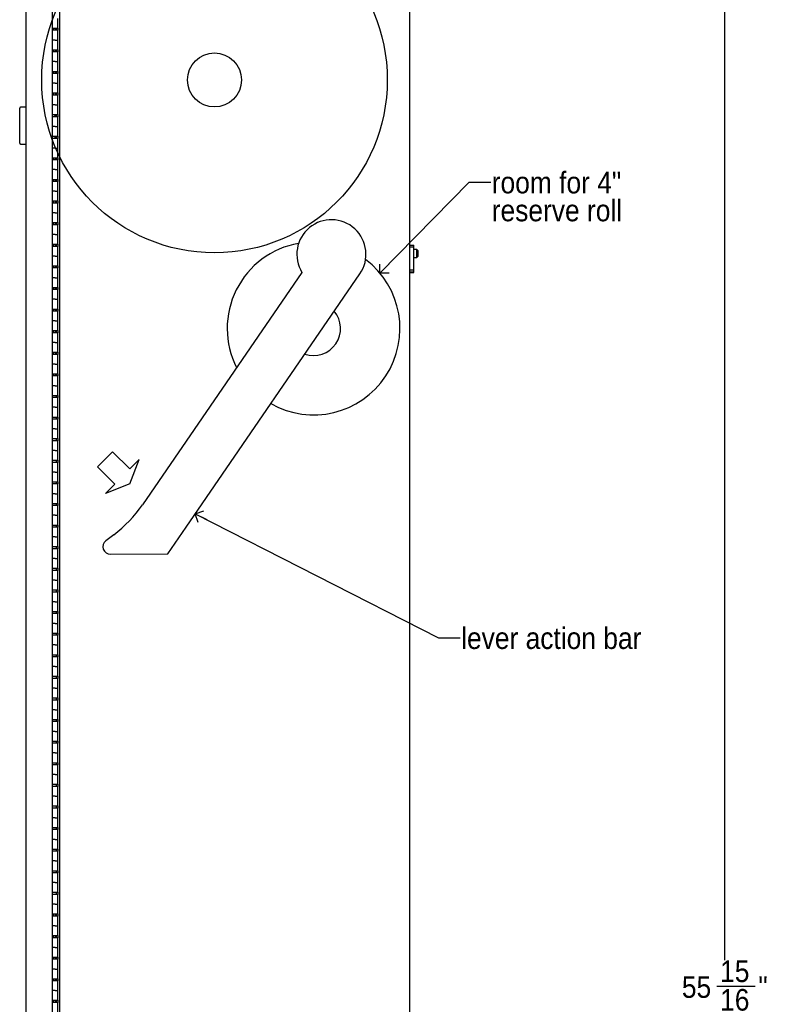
# Model space of a CAD drawing. Header units: inches. Extents: x 0 to 90, y 0 to 120.
# Tile 10 of 21: x 41 to 59, y 57 to 79. Entities that reach past the tile are written whole.
import ezdxf

# ---------------------------------------------------------------- set-up
doc = ezdxf.new("R2010")
doc.units = ezdxf.units.IN
doc.header["$MEASUREMENT"] = 0
doc.linetypes.add('SLD-Solid', pattern=[0])
doc.layers.add('DIMS', color=5, linetype='SLD-Solid')
doc.layers.add('NOTES', color=1, linetype='SLD-Solid')
doc.styles.add('SLDTEXTSTYLE1', font='GOTHIC.TTF', dxfattribs={"width": 0.913})
doc.styles.get("Standard").update_dxf_attribs({"font": 'GOTHIC.TTF'})
doc.dimstyles.new('SLDDIMSTYLE1', dxfattribs={"dimtxt": 0.5, "dimasz": 0.3, "dimexe": 0, "dimexo": 0.0625, "dimgap": 0.125, "dimtad": 0, "dimtih": 1, "dimtoh": 1, "dimdec": 6, "dimrnd": 1e-09, "dimzin": 12, "dimdsep": 46, "dimlunit": 5, "dimtxsty": 'SLDTEXTSTYLE1', "dimblk1": 'OPEN90', "dimblk2": 'OPEN90', "dimsah": 1, "dimcen": 0.09, "dimadec": 0, "dimazin": 3, "dimtfac": 1, "dimtofl": 0, "dimtmove": 0, "dimatfit": 3, "dimldrblk": 'OPEN90', "dimfxl": 0, "dimfrac": 2, "dimtolj": 1, "dimtzin": 12, "dimarcsym": 0})
doc.dimstyles.new('SLDDIMSTYLE2', dxfattribs={"dimtxt": 0.18, "dimasz": 0.3, "dimexe": 0, "dimexo": 0.0625, "dimgap": 0, "dimtad": 0, "dimtih": 1, "dimtoh": 1, "dimdec": 0, "dimrnd": 1e-09, "dimzin": 0, "dimdsep": 46, "dimlunit": 5, "dimtxsty": 'Standard', "dimblk1": 'OPEN90', "dimblk2": 'OPEN90', "dimsah": 1, "dimcen": 0.09, "dimadec": 0, "dimazin": 0, "dimtfac": 0.3, "dimtdec": 0, "dimtofl": 0, "dimtmove": 0, "dimatfit": 3, "dimldrblk": 'OPEN90', "dimfxl": 0, "dimfrac": 2, "dimtolj": 1, "dimtzin": 0, "dimarcsym": 0})

# ---------------------------------------------------------------- blocks, each defined once
blk = doc.blocks.new('_Open90')
at = {"color": 0, "linetype": 'ByBlock', "lineweight": -2}
for p, q in [((0, 0), (-1, 0)), ((-0.5, 0.5), (0, 0)), ((0, 0), (-0.5, -0.5))]:
    blk.add_line(p, q, dxfattribs=at)
blk = doc.blocks.new('_D_8')
at = {"layer": 'DIMS'}
for p, q in [((50.459, 82.881), (57.983, 82.881)), ((57.608, 82.881), (57.608, 57.615)), ((57.432, 57.012), (58.317, 57.012)), ((57.608, 26.935), (57.608, 56.307)), ((50.459, 26.935), (57.983, 26.935))]:
    blk.add_line(p, q, dxfattribs=at)
at = {"layer": 'DIMS', "xscale": 0.3, "yscale": 0.3}
for p, rotation in [((57.608, 82.881, -6.254), 90.00000000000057), ((57.608, 26.935, -6.254), 270.0000000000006)]:
    blk.add_blockref('_Open90', p, dxfattribs=dict(at, rotation=rotation))
at = {"layer": 'DIMS', "char_height": 0.5, "attachment_point": 1, "style": 'SLDTEXTSTYLE1'}
for s, insert in [('15', (57.505, 57.607)), ('55', (56.62, 57.242)), ('"', (58.39, 57.242)), ('16', (57.505, 56.946))]:
    blk.add_mtext(s, dxfattribs=dict(at, insert=insert))
blk = doc.blocks.new('SW_NOTE_0_2')
at = {"layer": 'NOTES', "color": 0, "char_height": 0.5, "attachment_point": 1, "style": 'SLDTEXTSTYLE1'}
for s, insert in [('room for 4" ', (0.023, 0.244)), ('reserve roll', (0.023, -0.402))]:
    blk.add_mtext(s, dxfattribs=dict(at, insert=insert))

msp = doc.modelspace()

# ---------------------------------------------------------------- linework, layer by layer
at = {"color": 7, "linetype": 'SLD-Solid', "lineweight": 25}
for p, q in [((41.4390361, 26.2796751), (41.4390361, 83.4800751)), ((42.0513361, 26.2796751), (42.0513361, 83.4800751)), ((42.2088361, 82.7455751), (42.2088361, 27.0705751)), ((50.3213361, 27.046609), (50.3213361, 82.7695412)), ((42.1738361, 79.1840751), (42.1738361, 79.4090751)), ((42.0513361, 79.1840751), (42.1113361, 79.1840751)), ((42.1738361, 79.1340751), (42.0513361, 79.1340751)), ((42.0660361, 79.1840751), (42.0660361, 79.1340751)), ((42.1113361, 79.1840751), (42.1738361, 79.1840751)), ((42.1138361, 79.1840751), (42.1138361, 79.1340751)), ((42.1388361, 79.1340751), (42.1388361, 79.1840751)), ((42.1738361, 79.1840751), (42.1738361, 79.1340751)), ((42.1738361, 78.9090751), (42.1738361, 79.1340751)), ((42.1113361, 78.9090751), (42.0513361, 78.9090751)), ((42.1113361, 78.9090751), (42.1738361, 78.9090751)), ((42.1738361, 78.6840751), (42.1738361, 78.9090751)), ((42.0513361, 78.6840751), (42.1113361, 78.6840751)), ((42.1738361, 78.6340751), (42.0513361, 78.6340751)), ((42.0660361, 78.6840751), (42.0660361, 78.6340751)), ((42.1113361, 78.6840751), (42.1738361, 78.6840751)), ((42.1138361, 78.6840751), (42.1138361, 78.6340751)), ((42.1388361, 78.6340751), (42.1388361, 78.6840751)), ((42.1738361, 78.6840751), (42.1738361, 78.6340751)), ((42.1738361, 78.4090751), (42.1738361, 78.6340751)), ((42.1113361, 78.4090751), (42.0513361, 78.4090751)), ((42.1113361, 78.4090751), (42.1738361, 78.4090751)), ((42.1738361, 78.1840751), (42.1738361, 78.4090751)), ((42.0513361, 78.1840751), (42.1113361, 78.1840751)), ((42.0660361, 78.1840751), (42.0660361, 78.1340751)), ((42.1113361, 78.1840751), (42.1738361, 78.1840751)), ((42.1138361, 78.1840751), (42.1138361, 78.1340751)), ((42.1388361, 78.1340751), (42.1388361, 78.1840751)), ((42.1738361, 78.1840751), (42.1738361, 78.1340751)), ((42.1738361, 78.1340751), (42.0513361, 78.1340751)), ((42.1738361, 77.9090751), (42.1738361, 78.1340751)), ((42.1113361, 77.9090751), (42.0513361, 77.9090751)), ((42.1113361, 77.9090751), (42.1738361, 77.9090751)), ((42.1738361, 77.6840751), (42.1738361, 77.9090751)), ((42.0513361, 77.6840751), (42.1113361, 77.6840751)), ((42.1738361, 77.6340751), (42.0513361, 77.6340751)), ((42.0660361, 77.6840751), (42.0660361, 77.6340751)), ((42.1113361, 77.6840751), (42.1738361, 77.6840751)), ((42.1138361, 77.6840751), (42.1138361, 77.6340751)), ((42.1388361, 77.6340751), (42.1388361, 77.6840751)), ((42.1738361, 77.6840751), (42.1738361, 77.6340751)), ((42.1738361, 77.4090751), (42.1738361, 77.6340751)), ((41.2890361, 76.5208751), (41.2890361, 77.3358751)), ((41.4390361, 77.3558751), (41.3090361, 77.3558751)), ((42.1113361, 77.4090751), (42.0513361, 77.4090751)), ((42.1113361, 77.4090751), (42.1738361, 77.4090751)), ((42.1738361, 77.1840751), (42.1738361, 77.4090751)), ((42.0513361, 77.1840751), (42.1113361, 77.1840751)), ((42.1738361, 77.1340751), (42.0513361, 77.1340751)), ((42.1060361, 77.1840751), (42.1060361, 77.1538376)), ((42.1060361, 77.1340751), (42.1060361, 77.1538376)), ((42.1113361, 77.1840751), (42.1738361, 77.1840751)), ((42.1388361, 77.1340751), (42.1388361, 77.1840751)), ((42.1738361, 77.1840751), (42.1738361, 77.1340751)), ((42.1738361, 76.9090751), (42.1738361, 77.1340751)), ((42.1113361, 76.9090751), (42.0513361, 76.9090751)), ((42.1113361, 76.9090751), (42.1738361, 76.9090751)), ((42.1738361, 76.6840751), (42.1738361, 76.9090751)), ((42.0513361, 76.6840751), (42.1113361, 76.6840751)), ((42.1738361, 76.6340751), (42.0513361, 76.6340751)), ((42.1060361, 76.6840751), (42.1060361, 76.6340751)), ((42.1113361, 76.6840751), (42.1738361, 76.6840751)), ((42.1388361, 76.6340751), (42.1388361, 76.6840751)), ((42.1738361, 76.6840751), (42.1738361, 76.6340751)), ((42.1738361, 76.4090751), (42.1738361, 76.6340751)), ((41.3090361, 76.5008751), (41.4390361, 76.5008751)), ((42.1113361, 76.4090751), (42.0513361, 76.4090751)), ((42.1113361, 76.4090751), (42.1738361, 76.4090751)), ((42.1738361, 76.1840751), (42.1738361, 76.4090751)), ((42.0513361, 76.1840751), (42.1113361, 76.1840751)), ((42.1738361, 76.1340751), (42.0513361, 76.1340751)), ((42.0660361, 76.1840751), (42.0660361, 76.1340751)), ((42.1113361, 76.1840751), (42.1738361, 76.1840751)), ((42.1138361, 76.1840751), (42.1138361, 76.1340751)), ((42.1388361, 76.1340751), (42.1388361, 76.1840751)), ((42.1738361, 76.1840751), (42.1738361, 76.1340751)), ((42.1738361, 75.9090751), (42.1738361, 76.1340751)), ((42.1113361, 75.9090751), (42.0513361, 75.9090751)), ((42.1113361, 75.9090751), (42.1738361, 75.9090751)), ((42.1738361, 75.6840751), (42.1738361, 75.9090751)), ((42.0513361, 75.6840751), (42.1113361, 75.6840751)), ((42.0660361, 75.6840751), (42.0660361, 75.6340751)), ((42.1113361, 75.6840751), (42.1738361, 75.6840751)), ((42.1138361, 75.6840751), (42.1138361, 75.6340751)), ((42.1388361, 75.6340751), (42.1388361, 75.6840751)), ((42.1738361, 75.6840751), (42.1738361, 75.6340751)), ((42.1738361, 75.6340751), (42.0513361, 75.6340751)), ((42.1738361, 75.4090751), (42.1738361, 75.6340751)), ((42.1113361, 75.4090751), (42.0513361, 75.4090751)), ((42.1113361, 75.4090751), (42.1738361, 75.4090751)), ((42.1738361, 75.1840751), (42.1738361, 75.4090751)), ((42.0513361, 75.1840751), (42.1113361, 75.1840751)), ((42.1738361, 75.1340751), (42.0513361, 75.1340751)), ((42.0660361, 75.1840751), (42.0660361, 75.1340751)), ((42.1113361, 75.1840751), (42.1738361, 75.1840751)), ((42.1138361, 75.1840751), (42.1138361, 75.1340751)), ((42.1388361, 75.1340751), (42.1388361, 75.1840751)), ((42.1738361, 75.1840751), (42.1738361, 75.1340751)), ((42.1738361, 74.9090751), (42.1738361, 75.1340751)), ((42.1113361, 74.9090751), (42.0513361, 74.9090751)), ((42.1113361, 74.9090751), (42.1738361, 74.9090751)), ((42.1738361, 74.6840751), (42.1738361, 74.9090751)), ((42.0513361, 74.6840751), (42.1113361, 74.6840751)), ((42.1738361, 74.6340751), (42.0513361, 74.6340751)), ((42.0660361, 74.6840751), (42.0660361, 74.6340751)), ((42.1113361, 74.6840751), (42.1738361, 74.6840751)), ((42.1138361, 74.6840751), (42.1138361, 74.6340751)), ((42.1388361, 74.6340751), (42.1388361, 74.6840751)), ((42.1738361, 74.6840751), (42.1738361, 74.6340751)), ((42.1738361, 74.4090751), (42.1738361, 74.6340751)), ((42.1113361, 74.4090751), (42.0513361, 74.4090751)), ((42.1113361, 74.4090751), (42.1738361, 74.4090751)), ((42.1738361, 74.1840751), (42.1738361, 74.4090751)), ((42.0513361, 74.1840751), (42.1113361, 74.1840751)), ((42.1738361, 74.1340751), (42.0513361, 74.1340751)), ((42.0660361, 74.1840751), (42.0660361, 74.1340751)), ((42.1113361, 74.1840751), (42.1738361, 74.1840751)), ((42.1138361, 74.1840751), (42.1138361, 74.1340751)), ((42.1388361, 74.1340751), (42.1388361, 74.1840751)), ((42.1738361, 74.1840751), (42.1738361, 74.1340751)), ((42.1738361, 73.9090751), (42.1738361, 74.1340751)), ((50.3213361, 74.1583623), (50.4153361, 74.1583623)), ((50.4153361, 74.116235), (50.3213361, 74.116235)), ((50.4153361, 74.116235), (50.4153361, 74.1583623)), ((50.4153361, 73.5857624), (50.4153361, 74.116235)), ((50.4813361, 74.0630751), (50.4153361, 74.0630751)), ((50.5063361, 74.0380751), (50.4813361, 74.0630751)), ((50.4813361, 74.0590532), (50.4813361, 74.0630751)), ((42.1113361, 73.9090751), (42.0513361, 73.9090751)), ((42.1113361, 73.9090751), (42.1738361, 73.9090751)), ((42.1738361, 73.6840751), (42.1738361, 73.9090751)), ((50.4153361, 73.8780751), (50.4813361, 73.8780751)), ((50.4813361, 73.8780751), (50.4813361, 74.0590532)), ((50.4813361, 73.8780751), (50.5063361, 73.9030751)), ((50.5063361, 74.0380751), (50.5063361, 73.9030751)), ((42.0513361, 73.6840751), (42.1113361, 73.6840751)), ((42.1738361, 73.6340751), (42.0513361, 73.6340751)), ((42.0660361, 73.6840751), (42.0660361, 73.6340751)), ((42.1113361, 73.6840751), (42.1738361, 73.6840751)), ((42.1138361, 73.6840751), (42.1138361, 73.6340751)), ((42.1388361, 73.6340751), (42.1388361, 73.6840751)), ((42.1738361, 73.6840751), (42.1738361, 73.6340751)), ((42.1738361, 73.4090751), (42.1738361, 73.6340751)), ((42.1113361, 73.4090751), (42.0513361, 73.4090751)), ((42.1113361, 73.4090751), (42.1738361, 73.4090751)), ((42.1738361, 73.1840751), (42.1738361, 73.4090751)), ((50.4153361, 73.5857624), (50.3213361, 73.5857624)), ((50.4153361, 73.5335885), (50.3213361, 73.5335885)), ((50.3213361, 73.5318788), (50.4153361, 73.5318788)), ((50.4153361, 73.5335885), (50.4153361, 73.5857624)), ((50.4153361, 73.5318788), (50.4153361, 73.5335885)), ((42.0513361, 73.1840751), (42.1113361, 73.1840751)), ((42.0660361, 73.1840751), (42.0660361, 73.1340751)), ((42.1113361, 73.1840751), (42.1738361, 73.1840751)), ((42.1138361, 73.1840751), (42.1138361, 73.1340751)), ((42.1388361, 73.1340751), (42.1388361, 73.1840751)), ((42.1738361, 73.1840751), (42.1738361, 73.1340751)), ((42.1738361, 73.1340751), (42.0513361, 73.1340751)), ((42.1738361, 72.9090751), (42.1738361, 73.1340751)), ((42.1113361, 72.9090751), (42.0513361, 72.9090751)), ((42.1113361, 72.9090751), (42.1738361, 72.9090751)), ((42.1738361, 72.6840751), (42.1738361, 72.9090751)), ((42.0513361, 72.6840751), (42.1113361, 72.6840751)), ((42.1738361, 72.6340751), (42.0513361, 72.6340751)), ((42.0660361, 72.6840751), (42.0660361, 72.6340751)), ((42.1113361, 72.6840751), (42.1738361, 72.6840751)), ((42.1138361, 72.6840751), (42.1138361, 72.6340751)), ((42.1388361, 72.6340751), (42.1388361, 72.6840751)), ((42.1738361, 72.6840751), (42.1738361, 72.6340751)), ((42.1738361, 72.4090751), (42.1738361, 72.6340751)), ((42.1113361, 72.4090751), (42.0513361, 72.4090751)), ((42.1113361, 72.4090751), (42.1738361, 72.4090751)), ((42.1738361, 72.1840751), (42.1738361, 72.4090751)), ((42.0513361, 72.1840751), (42.1113361, 72.1840751)), ((42.1738361, 72.1340751), (42.0513361, 72.1340751)), ((42.0660361, 72.1840751), (42.0660361, 72.1340751)), ((42.1113361, 72.1840751), (42.1738361, 72.1840751)), ((42.1138361, 72.1840751), (42.1138361, 72.1340751)), ((42.1388361, 72.1340751), (42.1388361, 72.1840751)), ((42.1738361, 72.1840751), (42.1738361, 72.1340751)), ((42.1738361, 71.9090751), (42.1738361, 72.1340751)), ((42.1113361, 71.9090751), (42.0513361, 71.9090751)), ((42.1113361, 71.9090751), (42.1738361, 71.9090751)), ((42.1738361, 71.6840751), (42.1738361, 71.9090751)), ((42.0513361, 71.6840751), (42.1113361, 71.6840751)), ((42.1738361, 71.6340751), (42.0513361, 71.6340751)), ((42.0660361, 71.6840751), (42.0660361, 71.6340751)), ((42.1113361, 71.6840751), (42.1738361, 71.6840751)), ((42.1138361, 71.6840751), (42.1138361, 71.6340751)), ((42.1388361, 71.6340751), (42.1388361, 71.6840751)), ((42.1738361, 71.6840751), (42.1738361, 71.6340751)), ((42.1738361, 71.4090751), (42.1738361, 71.6340751)), ((42.1113361, 71.4090751), (42.0513361, 71.4090751)), ((42.1113361, 71.4090751), (42.1738361, 71.4090751)), ((42.1738361, 71.1840751), (42.1738361, 71.4090751)), ((42.0513361, 71.1840751), (42.1113361, 71.1840751)), ((42.1738361, 71.1340751), (42.0513361, 71.1340751)), ((42.0660361, 71.1840751), (42.0660361, 71.1340751)), ((42.1113361, 71.1840751), (42.1738361, 71.1840751)), ((42.1138361, 71.1840751), (42.1138361, 71.1340751)), ((42.1388361, 71.1340751), (42.1388361, 71.1840751)), ((42.1738361, 71.1840751), (42.1738361, 71.1340751)), ((42.1738361, 70.9090751), (42.1738361, 71.1340751)), ((42.1113361, 70.9090751), (42.0513361, 70.9090751)), ((42.1113361, 70.9090751), (42.1738361, 70.9090751)), ((42.1738361, 70.6840751), (42.1738361, 70.9090751)), ((42.0513361, 70.6840751), (42.1113361, 70.6840751)), ((42.1113361, 70.6840751), (42.1738361, 70.6840751)), ((42.1388361, 70.6340751), (42.1388361, 70.6840751)), ((42.1738361, 70.6840751), (42.1738361, 70.6340751)), ((42.1738361, 70.6340751), (42.0513361, 70.6340751)), ((42.1738361, 70.4090751), (42.1738361, 70.6340751)), ((42.1113361, 70.4090751), (42.0513361, 70.4090751)), ((42.1113361, 70.4090751), (42.1738361, 70.4090751)), ((42.1738361, 70.1840751), (42.1738361, 70.4090751)), ((42.0513361, 70.1840751), (42.1113361, 70.1840751)), ((42.1738361, 70.1340751), (42.0513361, 70.1340751)), ((42.1113361, 70.1840751), (42.1738361, 70.1840751)), ((42.1388361, 70.1340751), (42.1388361, 70.1840751)), ((42.1738361, 70.1840751), (42.1738361, 70.1340751)), ((42.1738361, 69.9090751), (42.1738361, 70.1340751)), ((42.1113361, 69.9090751), (42.0513361, 69.9090751)), ((42.1113361, 69.9090751), (42.1738361, 69.9090751)), ((42.1738361, 69.6840751), (42.1738361, 69.9090751)), ((42.0513361, 69.6840751), (42.1113361, 69.6840751)), ((42.1738361, 69.6340751), (42.0513361, 69.6340751)), ((42.1113361, 69.6840751), (42.1738361, 69.6840751)), ((42.1388361, 69.6340751), (42.1388361, 69.6840751)), ((42.1738361, 69.6840751), (42.1738361, 69.6340751)), ((42.1738361, 69.4090751), (42.1738361, 69.6340751)), ((42.1113361, 69.4090751), (42.0513361, 69.4090751)), ((42.1113361, 69.4090751), (42.1738361, 69.4090751)), ((42.1738361, 69.1840751), (42.1738361, 69.4090751)), ((42.0513361, 69.1840751), (42.1113361, 69.1840751)), ((42.1738361, 69.1340751), (42.0513361, 69.1340751)), ((42.1113361, 69.1840751), (42.1738361, 69.1840751)), ((42.1388361, 69.1340751), (42.1388361, 69.1840751)), ((42.1738361, 69.1840751), (42.1738361, 69.1340751)), ((42.1738361, 68.9090751), (42.1738361, 69.1340751)), ((42.1113361, 68.9090751), (42.0513361, 68.9090751)), ((42.1113361, 68.9090751), (42.1738361, 68.9090751)), ((42.1738361, 68.6840751), (42.1738361, 68.9090751)), ((42.0513361, 68.6840751), (42.1113361, 68.6840751)), ((42.1738361, 68.6340751), (42.0513361, 68.6340751)), ((42.1113361, 68.6840751), (42.1738361, 68.6840751)), ((42.1388361, 68.6340751), (42.1388361, 68.6840751)), ((42.1738361, 68.6840751), (42.1738361, 68.6340751)), ((42.1738361, 68.4090751), (42.1738361, 68.6340751)), ((42.1113361, 68.4090751), (42.0513361, 68.4090751)), ((42.1113361, 68.4090751), (42.1738361, 68.4090751)), ((42.1738361, 68.1840751), (42.1738361, 68.4090751)), ((42.0513361, 68.1840751), (42.1113361, 68.1840751)), ((42.1113361, 68.1840751), (42.1738361, 68.1840751)), ((42.1388361, 68.1340751), (42.1388361, 68.1840751)), ((42.1738361, 68.1840751), (42.1738361, 68.1340751)), ((42.1738361, 68.1340751), (42.0513361, 68.1340751)), ((42.1113361, 67.9090751), (42.0513361, 67.9090751)), ((42.1113361, 67.9090751), (42.1738361, 67.9090751)), ((42.1738361, 67.9090751), (42.1738361, 68.1340751)), ((42.1738361, 67.6840751), (42.1738361, 67.9090751)), ((42.0513361, 67.6840751), (42.1113361, 67.6840751)), ((42.1113361, 67.6840751), (42.1738361, 67.6840751)), ((42.1388361, 67.6340751), (42.1388361, 67.6840751)), ((42.1738361, 67.6840751), (42.1738361, 67.6340751)), ((42.1738361, 67.6340751), (42.0513361, 67.6340751)), ((42.1738361, 67.4090751), (42.1738361, 67.6340751)), ((42.1113361, 67.4090751), (42.0513361, 67.4090751)), ((42.1113361, 67.4090751), (42.1738361, 67.4090751)), ((42.1738361, 67.1840751), (42.1738361, 67.4090751)), ((42.0513361, 67.1840751), (42.1113361, 67.1840751)), ((42.1738361, 67.1340751), (42.0513361, 67.1340751)), ((42.1113361, 67.1840751), (42.1738361, 67.1840751)), ((42.1388361, 67.1340751), (42.1388361, 67.1840751)), ((42.1738361, 67.1840751), (42.1738361, 67.1340751)), ((42.1738361, 66.9090751), (42.1738361, 67.1340751)), ((42.1113361, 66.9090751), (42.0513361, 66.9090751)), ((42.1113361, 66.9090751), (42.1738361, 66.9090751)), ((42.1738361, 66.6840751), (42.1738361, 66.9090751)), ((42.0513361, 66.6840751), (42.1113361, 66.6840751)), ((42.1738361, 66.6340751), (42.0513361, 66.6340751)), ((42.1113361, 66.6840751), (42.1738361, 66.6840751)), ((42.1388361, 66.6340751), (42.1388361, 66.6840751)), ((42.1738361, 66.6840751), (42.1738361, 66.6340751)), ((42.1738361, 66.4090751), (42.1738361, 66.6340751)), ((42.1113361, 66.4090751), (42.0513361, 66.4090751)), ((42.1113361, 66.4090751), (42.1738361, 66.4090751)), ((42.1738361, 66.1840751), (42.1738361, 66.4090751)), ((42.0513361, 66.1840751), (42.1113361, 66.1840751)), ((42.1738361, 66.1340751), (42.0513361, 66.1340751)), ((42.1113361, 66.1840751), (42.1738361, 66.1840751)), ((42.1388361, 66.1340751), (42.1388361, 66.1840751)), ((42.1738361, 66.1840751), (42.1738361, 66.1340751)), ((42.1738361, 65.9090751), (42.1738361, 66.1340751)), ((42.1113361, 65.9090751), (42.0513361, 65.9090751)), ((42.1113361, 65.9090751), (42.1738361, 65.9090751)), ((42.1738361, 65.6840751), (42.1738361, 65.9090751)), ((42.0513361, 65.6840751), (42.1113361, 65.6840751)), ((42.1738361, 65.6340751), (42.0513361, 65.6340751)), ((42.1113361, 65.6840751), (42.1738361, 65.6840751)), ((42.1388361, 65.6340751), (42.1388361, 65.6840751)), ((42.1738361, 65.6840751), (42.1738361, 65.6340751)), ((42.1738361, 65.4090751), (42.1738361, 65.6340751)), ((42.1113361, 65.4090751), (42.0513361, 65.4090751)), ((42.1113361, 65.4090751), (42.1738361, 65.4090751)), ((42.1738361, 65.1840751), (42.1738361, 65.4090751)), ((42.0513361, 65.1840751), (42.1113361, 65.1840751)), ((42.1113361, 65.1840751), (42.1738361, 65.1840751)), ((42.1388361, 65.1340751), (42.1388361, 65.1840751)), ((42.1738361, 65.1840751), (42.1738361, 65.1340751)), ((42.1738361, 65.1340751), (42.0513361, 65.1340751)), ((42.1738361, 64.9090751), (42.1738361, 65.1340751)), ((42.1113361, 64.9090751), (42.0513361, 64.9090751)), ((42.1113361, 64.9090751), (42.1738361, 64.9090751)), ((42.1738361, 64.6840751), (42.1738361, 64.9090751)), ((42.0513361, 64.6840751), (42.1113361, 64.6840751)), ((42.1738361, 64.6340751), (42.0513361, 64.6340751)), ((42.1113361, 64.6840751), (42.1738361, 64.6840751)), ((42.1388361, 64.6340751), (42.1388361, 64.6840751)), ((42.1738361, 64.6840751), (42.1738361, 64.6340751)), ((42.1738361, 64.4090751), (42.1738361, 64.6340751)), ((42.1113361, 64.4090751), (42.0513361, 64.4090751)), ((42.1113361, 64.4090751), (42.1738361, 64.4090751)), ((42.1738361, 64.1840751), (42.1738361, 64.4090751)), ((42.0513361, 64.1840751), (42.1113361, 64.1840751)), ((42.1738361, 64.1340751), (42.0513361, 64.1340751)), ((42.1113361, 64.1840751), (42.1738361, 64.1840751)), ((42.1388361, 64.1340751), (42.1388361, 64.1840751)), ((42.1738361, 64.1840751), (42.1738361, 64.1340751)), ((42.1738361, 63.9090751), (42.1738361, 64.1340751)), ((42.1113361, 63.9090751), (42.0513361, 63.9090751)), ((42.1113361, 63.9090751), (42.1738361, 63.9090751)), ((42.1738361, 63.6840751), (42.1738361, 63.9090751)), ((42.0513361, 63.6840751), (42.1113361, 63.6840751)), ((42.1738361, 63.6340751), (42.0513361, 63.6340751)), ((42.1113361, 63.6840751), (42.1738361, 63.6840751)), ((42.1388361, 63.6340751), (42.1388361, 63.6840751)), ((42.1738361, 63.6840751), (42.1738361, 63.6340751)), ((42.1738361, 63.4090751), (42.1738361, 63.6340751)), ((42.1113361, 63.4090751), (42.0513361, 63.4090751)), ((42.1113361, 63.4090751), (42.1738361, 63.4090751)), ((42.1738361, 63.1840751), (42.1738361, 63.4090751)), ((42.0513361, 63.1840751), (42.1113361, 63.1840751)), ((42.1738361, 63.1340751), (42.0513361, 63.1340751)), ((42.1113361, 63.1840751), (42.1738361, 63.1840751)), ((42.1388361, 63.1340751), (42.1388361, 63.1840751)), ((42.1738361, 63.1840751), (42.1738361, 63.1340751)), ((42.1738361, 62.9090751), (42.1738361, 63.1340751)), ((42.1113361, 62.9090751), (42.0513361, 62.9090751)), ((42.1113361, 62.9090751), (42.1738361, 62.9090751)), ((42.1738361, 62.6840751), (42.1738361, 62.9090751)), ((42.0513361, 62.6840751), (42.1113361, 62.6840751)), ((42.1113361, 62.6840751), (42.1738361, 62.6840751)), ((42.1388361, 62.6340751), (42.1388361, 62.6840751)), ((42.1738361, 62.6840751), (42.1738361, 62.6340751)), ((42.1738361, 62.6340751), (42.0513361, 62.6340751)), ((42.1738361, 62.4090751), (42.1738361, 62.6340751)), ((42.1113361, 62.4090751), (42.0513361, 62.4090751)), ((42.1113361, 62.4090751), (42.1738361, 62.4090751)), ((42.1738361, 62.1840751), (42.1738361, 62.4090751)), ((42.0513361, 62.1840751), (42.1113361, 62.1840751)), ((42.1738361, 62.1340751), (42.0513361, 62.1340751)), ((42.1113361, 62.1840751), (42.1738361, 62.1840751)), ((42.1388361, 62.1340751), (42.1388361, 62.1840751)), ((42.1738361, 62.1840751), (42.1738361, 62.1340751)), ((42.1738361, 61.9090751), (42.1738361, 62.1340751)), ((42.1113361, 61.9090751), (42.0513361, 61.9090751)), ((42.1113361, 61.9090751), (42.1738361, 61.9090751)), ((42.1738361, 61.6840751), (42.1738361, 61.9090751)), ((42.0513361, 61.6840751), (42.1113361, 61.6840751)), ((42.1738361, 61.6340751), (42.0513361, 61.6340751)), ((42.1113361, 61.6840751), (42.1738361, 61.6840751)), ((42.1388361, 61.6340751), (42.1388361, 61.6840751)), ((42.1738361, 61.6840751), (42.1738361, 61.6340751)), ((42.1738361, 61.4090751), (42.1738361, 61.6340751)), ((42.1113361, 61.4090751), (42.0513361, 61.4090751)), ((42.1113361, 61.4090751), (42.1738361, 61.4090751)), ((42.1738361, 61.1840751), (42.1738361, 61.4090751)), ((42.0513361, 61.1840751), (42.1113361, 61.1840751)), ((42.1738361, 61.1340751), (42.0513361, 61.1340751)), ((42.1113361, 61.1840751), (42.1738361, 61.1840751)), ((42.1388361, 61.1340751), (42.1388361, 61.1840751)), ((42.1738361, 61.1840751), (42.1738361, 61.1340751)), ((42.1738361, 60.9090751), (42.1738361, 61.1340751)), ((42.1113361, 60.9090751), (42.0513361, 60.9090751)), ((42.1113361, 60.9090751), (42.1738361, 60.9090751)), ((42.1738361, 60.6840751), (42.1738361, 60.9090751)), ((42.0513361, 60.6840751), (42.1113361, 60.6840751)), ((42.1738361, 60.6340751), (42.0513361, 60.6340751)), ((42.1113361, 60.6840751), (42.1738361, 60.6840751)), ((42.1388361, 60.6340751), (42.1388361, 60.6840751)), ((42.1738361, 60.6840751), (42.1738361, 60.6340751)), ((42.1738361, 60.4090751), (42.1738361, 60.6340751)), ((42.1113361, 60.4090751), (42.0513361, 60.4090751)), ((42.1113361, 60.4090751), (42.1738361, 60.4090751)), ((42.1738361, 60.1840751), (42.1738361, 60.4090751)), ((42.0513361, 60.1840751), (42.1113361, 60.1840751)), ((42.1113361, 60.1840751), (42.1738361, 60.1840751)), ((42.1388361, 60.1340751), (42.1388361, 60.1840751)), ((42.1738361, 60.1840751), (42.1738361, 60.1340751)), ((42.1738361, 60.1340751), (42.0513361, 60.1340751)), ((42.1738361, 59.9090751), (42.1738361, 60.1340751)), ((42.1113361, 59.9090751), (42.0513361, 59.9090751)), ((42.1113361, 59.9090751), (42.1738361, 59.9090751)), ((42.1738361, 59.6840751), (42.1738361, 59.9090751)), ((42.0513361, 59.6840751), (42.1113361, 59.6840751)), ((42.1738361, 59.6340751), (42.0513361, 59.6340751)), ((42.1113361, 59.6840751), (42.1738361, 59.6840751)), ((42.1388361, 59.6340751), (42.1388361, 59.6840751)), ((42.1738361, 59.6840751), (42.1738361, 59.6340751)), ((42.1738361, 59.4090751), (42.1738361, 59.6340751)), ((42.1113361, 59.4090751), (42.0513361, 59.4090751)), ((42.1113361, 59.4090751), (42.1738361, 59.4090751)), ((42.1738361, 59.1840751), (42.1738361, 59.4090751)), ((42.0513361, 59.1840751), (42.1113361, 59.1840751)), ((42.1738361, 59.1340751), (42.0513361, 59.1340751)), ((42.1113361, 59.1840751), (42.1738361, 59.1840751)), ((42.1388361, 59.1340751), (42.1388361, 59.1840751)), ((42.1738361, 59.1840751), (42.1738361, 59.1340751)), ((42.1738361, 58.9090751), (42.1738361, 59.1340751)), ((42.1113361, 58.9090751), (42.0513361, 58.9090751)), ((42.1113361, 58.9090751), (42.1738361, 58.9090751)), ((42.1738361, 58.6840751), (42.1738361, 58.9090751)), ((42.0513361, 58.6840751), (42.1113361, 58.6840751)), ((42.1738361, 58.6340751), (42.0513361, 58.6340751)), ((42.0660361, 58.6840751), (42.0660361, 58.6340751)), ((42.1113361, 58.6840751), (42.1738361, 58.6840751)), ((42.1138361, 58.6840751), (42.1138361, 58.6340751)), ((42.1388361, 58.6340751), (42.1388361, 58.6840751)), ((42.1738361, 58.6840751), (42.1738361, 58.6340751)), ((42.1738361, 58.4090751), (42.1738361, 58.6340751)), ((42.1113361, 58.4090751), (42.0513361, 58.4090751)), ((42.1113361, 58.4090751), (42.1738361, 58.4090751)), ((42.1738361, 58.1840751), (42.1738361, 58.4090751)), ((42.0513361, 58.1840751), (42.1113361, 58.1840751)), ((42.1738361, 58.1340751), (42.0513361, 58.1340751)), ((42.0660361, 58.1840751), (42.0660361, 58.1340751)), ((42.1113361, 58.1840751), (42.1738361, 58.1840751)), ((42.1138361, 58.1840751), (42.1138361, 58.1340751)), ((42.1388361, 58.1340751), (42.1388361, 58.1840751)), ((42.1738361, 58.1840751), (42.1738361, 58.1340751)), ((42.1738361, 57.9090751), (42.1738361, 58.1340751)), ((42.1113361, 57.9090751), (42.0513361, 57.9090751)), ((42.1113361, 57.9090751), (42.1738361, 57.9090751)), ((42.1738361, 57.6840751), (42.1738361, 57.9090751)), ((42.0513361, 57.6840751), (42.1113361, 57.6840751)), ((42.0660361, 57.6840751), (42.0660361, 57.6340751)), ((42.1113361, 57.6840751), (42.1738361, 57.6840751)), ((42.1138361, 57.6840751), (42.1138361, 57.6340751)), ((42.1388361, 57.6340751), (42.1388361, 57.6840751)), ((42.1738361, 57.6840751), (42.1738361, 57.6340751)), ((42.1738361, 57.6340751), (42.0513361, 57.6340751)), ((42.1738361, 57.4090751), (42.1738361, 57.6340751)), ((42.1113361, 57.4090751), (42.0513361, 57.4090751)), ((42.1113361, 57.4090751), (42.1738361, 57.4090751)), ((42.1738361, 57.1840751), (42.1738361, 57.4090751)), ((42.0513361, 57.1840751), (42.1113361, 57.1840751)), ((42.1738361, 57.1340751), (42.0513361, 57.1340751)), ((42.0660361, 57.1840751), (42.0660361, 57.1340751)), ((42.1113361, 57.1840751), (42.1738361, 57.1840751)), ((42.1138361, 57.1840751), (42.1138361, 57.1340751)), ((42.1388361, 57.1340751), (42.1388361, 57.1840751)), ((42.1738361, 57.1840751), (42.1738361, 57.1340751)), ((42.1738361, 56.9090751), (42.1738361, 57.1340751)), ((42.1113361, 56.9090751), (42.0513361, 56.9090751)), ((42.1113361, 56.9090751), (42.1738361, 56.9090751)), ((42.1738361, 56.6840751), (42.1738361, 56.9090751)), ((42.0513361, 56.6840751), (42.1113361, 56.6840751)), ((42.1738361, 56.6340751), (42.0513361, 56.6340751)), ((42.0660361, 56.6840751), (42.0660361, 56.6340751)), ((42.1113361, 56.6840751), (42.1738361, 56.6840751)), ((42.1138361, 56.6840751), (42.1138361, 56.6340751)), ((42.1388361, 56.6340751), (42.1388361, 56.6840751)), ((42.1738361, 56.6840751), (42.1738361, 56.6340751)), ((42.1738361, 56.4090751), (42.1738361, 56.6340751))]:
    msp.add_line(p, q, dxfattribs=at)
for centre, start, end in [((41.3090361, 77.3358751), 90, 180), ((41.3090361, 76.5208751), 180, 270)]:
    msp.add_arc(centre, 0.02, start, end, dxfattribs=at)
at = {"layer": 'NOTES'}
for p, q in [((47.8245755, 73.5322006), (44.1315147, 68.1552203)), ((45.1404312, 67.6370744), (49.1657764, 73.4978504)), ((43.4394367, 69.3804458), (43.091458, 69.0282537)), ((43.8408544, 68.9838305), (43.4394367, 69.3804458)), ((43.8408544, 68.6358266), (44.0587355, 69.2043498)), ((44.0587355, 69.2043498), (43.8408544, 68.9838305)), ((43.4928757, 68.6316383), (43.091458, 69.0282537)), ((43.8408544, 68.6358266), (43.2749946, 68.4111191)), ((43.2749946, 68.4111191), (43.4928757, 68.6316383)), ((43.4676973, 67.4605181), (43.2837599, 67.3214726)), ((44.7158167, 67.018849), (45.1404312, 67.6370744)), ((43.3908708, 67.0068787), (44.7158167, 67.018849))]:
    msp.add_line(p, q, dxfattribs=at)
for radius in [4, 0.625]:
    msp.add_circle((45.7986956, 77.9846138), radius, dxfattribs=at)
for centre, radius, start, end in [((48.5063361, 73.9507725), 0.8, 325.51762919, 211.54814687), ((48.0927149, 72.2334702), 2, 99.94598978, 206.95275199), ((48.0927149, 72.2334702), 2, 240.35607304, 52.96990008), ((48.0927149, 72.2334702), 0.625, 251.17645833, 39.85880005), ((41.6586134, 69.8536782), 3, 307.08706811, 325.51762919), ((43.3892898, 67.1818716), 0.175, 127.08706811, 270.51762919)]:
    msp.add_arc(centre, radius, start, end, dxfattribs=at)

# ---------------------------------------------------------------- block references
msp.add_blockref('SW_NOTE_0_2', (52.1948819, 75.6161417), dxfattribs=at)

# ---------------------------------------------------------------- texts
at = {"layer": 'NOTES', "insert": (51.5095347, 65.3156401), "char_height": 0.5, "attachment_point": 1, "style": 'SLDTEXTSTYLE1'}
msp.add_mtext('lever action bar', dxfattribs=at)

# ---------------------------------------------------------------- dimensions: what is measured, and where the dimension line sits
at = {"layer": 'DIMS'}
dim = msp.add_linear_dim(base=(57.6081467, 26.9346751), p1=(50.2923361, 82.8814751), p2=(50.2923361, 26.9346751), angle=90, dimstyle='SLDDIMSTYLE1', dxfattribs=at)
dim.commit()
dim.dimension.update_dxf_attribs({"geometry": '_D_8', "text_midpoint": (57.6081467, 56.9611757), "dimtype": 160})

# ---------------------------------------------------------------- leaders
at = {"layer": 'NOTES'}
for points in [[(49.6304561, 73.512279), (51.6948819, 75.6161417), (52.1948819, 75.6161417)], [(45.3520094, 67.9451255), (50.9862205, 65.0698819), (51.4862205, 65.0698819)]]:
    msp.add_leader(points, dimstyle='SLDDIMSTYLE2', dxfattribs=at)

doc.saveas('drawing.dxf')
